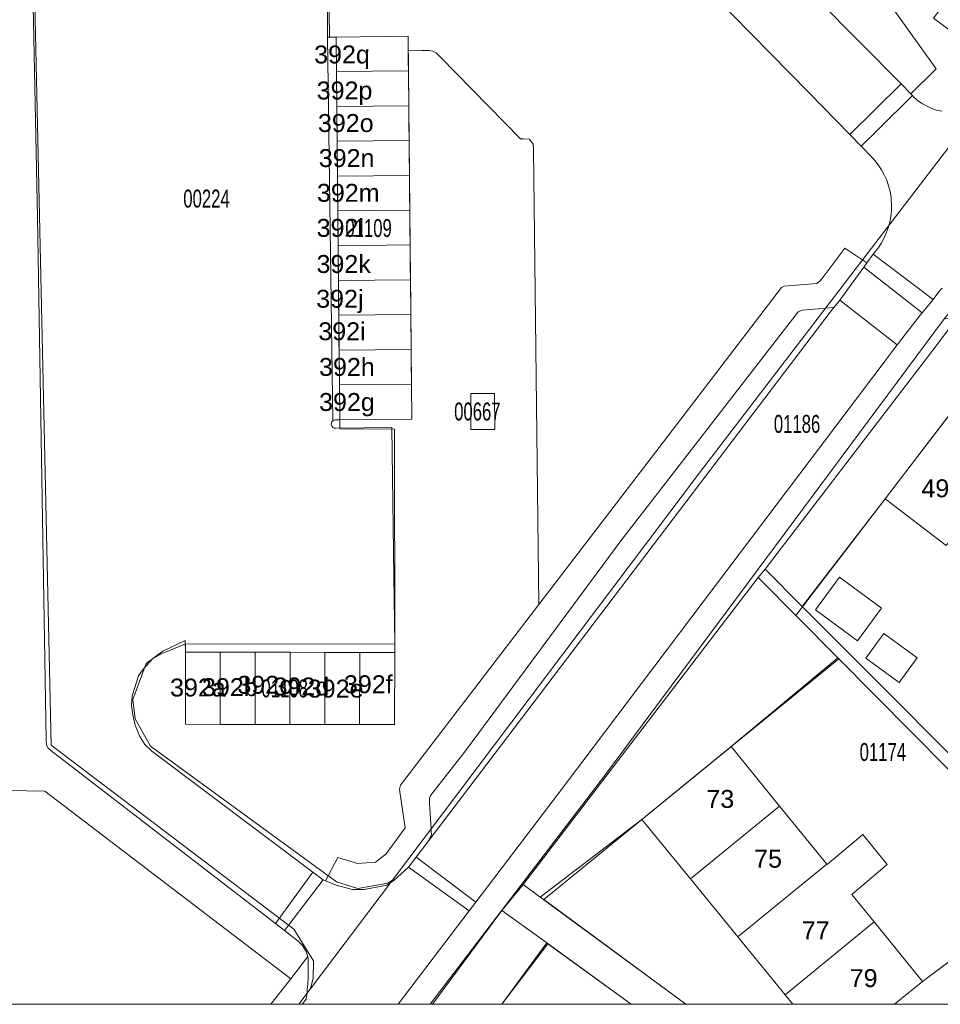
# Model space of a CAD drawing. Header units: metres. Extents: x 172328 to 173045, y 561852 to 562403.
# Tile 9 of 18: x 172824 to 172901, y 561852 to 561934. Entities that reach past the tile are written whole.
import ezdxf
from ezdxf.enums import TextEntityAlignment as Align

# ---------------------------------------------------------------- set-up
doc = ezdxf.new("R2010")
doc.units = ezdxf.units.M
doc.header["$MEASUREMENT"] = 0
for name, color, linetype, lineweight in [('BGT_BTD_groenvoorziening', 7, 'Continuous', 0), ('BGT_NAR_huisnummers', 7, 'Continuous', 0), ('BGT_OTD_erf', 7, 'Continuous', 0), ('BGT_PND_pand', 7, 'Continuous', 0), ('BGT_WGD_parkeervlak', 7, 'Continuous', 0), ('BGT_WGD_rijbaan', 7, 'Continuous', 0), ('BGT_WGD_verkeersdrempel', 7, 'Continuous', 0), ('BGT_WGD_voetpad', 7, 'Continuous', 0), ('Lki_G01_perceelgrens', 7, 'Continuous', 0), ('Lki_Z01_perceelnummer', 7, 'Continuous', 0)]:
    doc.layers.add(name, color=color, linetype=linetype, lineweight=lineweight)
doc.styles.add('Style-arial', font='arial.shx')

msp = doc.modelspace()

# ---------------------------------------------------------------- linework, layer by layer
at = {"layer": 'BGT_BTD_groenvoorziening', "color": 7, "linetype": 'Continuous', "lineweight": 0, "flags": 128}
for points in [[(172900.736, 561934.364), (172904.081, 561931.868), (172907.053, 561929.65), (172907.329, 561930.012), (172907.42, 561930.157), (172907.481, 561930.318), (172907.482, 561930.323), (172907.51, 561930.493), (172907.504, 561930.664), (172907.491, 561930.733), (172907.444, 561931.068), (172907.107, 561933.454), (172907.094, 561933.602), (172907.109, 561933.75), (172907.135, 561933.845), (172907.197, 561933.98), (172907.283, 561934.1), (172921.249, 561952.421), (172916.903, 561955.71), (172900.736, 561934.364)], [(172890.883, 561936.106), (172891.013, 561935.948), (172891.016, 561935.945), (172898.012, 561928.849), (172898.835, 561928.014), (172900.963, 561930.103), (172892.407, 561942.065), (172890.171, 561940.44), (172890.431, 561940.176), (172890.525, 561940.078), (172890.598, 561939.965), (172890.635, 561939.879), (172890.667, 561939.748), (172890.673, 561939.613), (172890.667, 561939.558), (172890.703, 561936.997), (172890.708, 561936.644), (172890.736, 561936.441), (172890.787, 561936.286), (172890.883, 561936.106)], [(172867.707, 561885.28), (172867.24, 561923.4), (172867.22, 561923.8), (172866.92, 561924.23), (172866.42, 561924.24), (172866.15, 561924.24), (172859.45, 561931.11), (172859.1, 561931.44), (172858.8, 561931.59), (172858.52, 561931.65), (172857.92, 561931.65), (172856.762, 561931.667), (172856.771, 561930.752), (172856.779, 561929.935), (172856.782, 561929.644), (172856.808, 561927.021), (172856.81, 561926.827), (172856.813, 561926.439), (172856.822, 561925.536), (172856.837, 561924.108), (172856.845, 561923.234), (172856.865, 561921.194), (172856.876, 561920.029), (172856.884, 561919.235), (172856.89, 561918.64), (172856.894, 561918.28), (172856.901, 561917.595), (172856.908, 561916.824), (172856.923, 561915.367), (172856.94, 561913.619), (172856.952, 561912.453), (172856.971, 561910.414), (172856.977, 561909.795), (172856.98, 561909.54), (172857.003, 561907.209), (172857.009, 561906.626), (172857.021, 561905.394), (172857.034, 561904.004), (172857.037, 561903.713), (172857.066, 561900.799), (172851.03, 561900.74), (172850.674, 561900.733), (172850.56, 561900.713), (172850.459, 561900.657), (172850.381, 561900.571), (172850.326, 561900.379), (172850.389, 561900.182), (172850.463, 561900.104), (172850.565, 561900.049), (172850.707, 561900.032), (172855.39, 561900.08), (172855.56, 561887.66), (172855.631, 561881.96), (172855.64, 561881.26), (172855.61, 561875.22), (172852.693, 561875.225), (172849.777, 561875.23), (172846.86, 561875.234), (172843.943, 561875.239), (172841.027, 561875.244), (172838.11, 561875.249), (172838.12, 561881.289), (172838.12, 561881.989), (172836.74, 561881.41), (172836.06, 561881.16), (172835.38, 561880.75), (172834.62, 561879.88), (172834.19, 561879.31), (172833.88, 561878.34), (172833.67, 561877.64), (172833.61, 561876.81), (172833.71, 561876.04), (172833.9, 561875.18), (172834.29, 561874.23), (172834.71, 561873.55), (172835.3, 561872.99), (172848.778, 561862.882), (172849.646, 561862.231), (172849.838, 561862.15), (172850.883, 561864.111), (172852.507, 561863.59), (172854.023, 561863.705), (172854.905, 561864.398), (172856.52, 561866.59), (172856.05, 561869.6), (172856.02, 561869.83), (172856.13, 561870.15), (172867.707, 561885.28)], [(172896.69, 561894.12), (172902.57, 561901.81), (172907.24, 561908.032), (172906.67, 561908.6), (172902.215, 561908.6), (172901.472, 561907.628), (172899.771, 561905.403), (172886.631, 561888.222), (172889.743, 561885.104), (172896.69, 561894.12)], [(172883.785, 561873.377), (172892.726, 561880.806), (172886.059, 561887.527), (172866.38, 561861.85), (172867.816, 561860.791), (172876.33, 561867.29), (172883.785, 561873.377)], [(172823.141, 561851.811), (172845.272, 561851.811), (172846.93, 561853.95), (172826.36, 561869.64), (172823.333, 561869.699), (172823.059, 561851.863), (172823.141, 561851.811)], [(172858.784, 561851.811), (172864.603, 561851.811), (172868.356, 561856.944), (172864.6, 561859.67), (172858.784, 561851.811)], [(172897.469, 561851.811), (172911.675, 561851.811), (172907.714, 561853.495), (172902.49, 561855.716), (172899.823, 561853.733), (172897.469, 561851.811)]]:
    msp.add_lwpolyline(points, close=True, dxfattribs=at)
msp.add_lwpolyline([(172850.02, 561941.21), (172850.02, 561932.754), (172850.72, 561932.76), (172856.75, 561932.849), (172856.762, 561931.667), (172857.92, 561931.65), (172858.52, 561931.65), (172858.8, 561931.59), (172859.1, 561931.44), (172859.45, 561931.11), (172866.15, 561924.24), (172866.42, 561924.24), (172866.92, 561924.23), (172867.22, 561923.8), (172867.24, 561923.4), (172867.707, 561885.28), (172878.126, 561898.896), (172888, 561911.8), (172888.23, 561911.93), (172890.96, 561912.15), (172891.23, 561912.35), (172891.39, 561912.54), (172893.31, 561915.088), (172895.149, 561913.863), (172895.694, 561914.613), (172895.762, 561914.706), (172896.067, 561915.086), (172896.34, 561915.489), (172896.579, 561915.914), (172896.782, 561916.357), (172896.948, 561916.815), (172897.076, 561917.285), (172897.165, 561917.764), (172897.214, 561918.248), (172897.224, 561918.735), (172897.194, 561919.222), (172897.175, 561919.377), (172897.093, 561919.857), (172896.971, 561920.329), (172896.811, 561920.789), (172896.613, 561921.234), (172896.38, 561921.662), (172896.112, 561922.069), (172895.812, 561922.453), (172895.595, 561922.695), (172894.685, 561923.63), (172893.724, 561924.617), (172893.724, 561924.617), (172890.337, 561928.099), (172874.213, 561944.517)], dxfattribs=at)
at = {"layer": 'BGT_OTD_erf', "color": 7, "linetype": 'Continuous', "lineweight": 0, "flags": 128}
for points in [[(172879.994, 561851.811), (172888.957, 561851.811), (172888.301, 561852.615), (172884.344, 561857.467), (172880.386, 561862.318), (172876.33, 561867.29), (172867.816, 561860.791), (172879.994, 561851.811)], [(172864.603, 561851.811), (172875.428, 561851.811), (172868.356, 561856.944), (172864.603, 561851.811)]]:
    msp.add_lwpolyline(points, close=True, dxfattribs=at)
at = {"layer": 'BGT_PND_pand', "color": 12, "linetype": 'Continuous', "lineweight": 0, "flags": 128}
for points in [[(172856.762, 561931.667), (172856.75, 561932.849), (172850.72, 561932.76), (172850.748, 561929.876), (172856.779, 561929.935), (172856.771, 561930.752), (172856.762, 561931.667)], [(172856.779, 561929.935), (172850.748, 561929.876), (172850.751, 561929.585), (172850.776, 561926.962), (172856.808, 561927.021), (172856.782, 561929.644), (172856.779, 561929.935)], [(172856.808, 561927.021), (172850.776, 561926.962), (172850.782, 561926.38), (172850.804, 561924.049), (172856.837, 561924.108), (172856.822, 561925.536), (172856.813, 561926.439), (172856.81, 561926.827), (172856.808, 561927.021)], [(172856.837, 561924.108), (172850.804, 561924.049), (172850.813, 561923.175), (172850.832, 561921.135), (172856.865, 561921.194), (172856.845, 561923.234), (172856.837, 561924.108)], [(172856.865, 561921.194), (172850.832, 561921.135), (172850.844, 561919.97), (172850.86, 561918.221), (172856.894, 561918.28), (172856.89, 561918.64), (172856.884, 561919.235), (172856.876, 561920.029), (172856.865, 561921.194)], [(172856.894, 561918.28), (172850.86, 561918.221), (172850.875, 561916.765), (172850.888, 561915.308), (172856.923, 561915.367), (172856.908, 561916.824), (172856.901, 561917.595), (172856.894, 561918.28)], [(172850.917, 561912.394), (172856.952, 561912.453), (172856.94, 561913.619), (172856.923, 561915.367), (172850.888, 561915.308), (172850.906, 561913.56), (172850.917, 561912.394)], [(172850.945, 561909.481), (172856.98, 561909.54), (172856.977, 561909.795), (172856.971, 561910.414), (172856.952, 561912.453), (172850.917, 561912.394), (172850.937, 561910.354), (172850.945, 561909.481)], [(172850.973, 561906.567), (172857.009, 561906.626), (172857.003, 561907.209), (172856.98, 561909.54), (172850.945, 561909.481), (172850.968, 561907.15), (172850.973, 561906.567)], [(172851.002, 561903.654), (172857.037, 561903.713), (172857.034, 561904.004), (172857.021, 561905.394), (172857.009, 561906.626), (172850.973, 561906.567), (172850.999, 561903.944), (172851.002, 561903.654)], [(172851.03, 561900.74), (172857.066, 561900.799), (172857.037, 561903.713), (172851.002, 561903.654), (172851.03, 561900.74)], [(172901.786, 561890.22), (172907.678, 561897.883), (172902.57, 561901.81), (172896.69, 561894.12), (172901.786, 561890.22)], [(172894.372, 561882.243), (172896.377, 561884.969), (172892.866, 561887.552), (172890.861, 561884.826), (172894.372, 561882.243)], [(172897.854, 561878.741), (172899.37, 561880.804), (172896.583, 561882.853), (172895.066, 561880.79), (172897.854, 561878.741)], [(172838.12, 561881.289), (172838.11, 561875.249), (172841.027, 561875.244), (172841.037, 561881.284), (172838.12, 561881.289)], [(172841.037, 561881.284), (172841.027, 561875.244), (172843.943, 561875.239), (172843.953, 561881.279), (172841.037, 561881.284)], [(172843.953, 561881.279), (172843.943, 561875.239), (172846.86, 561875.234), (172846.87, 561881.274), (172843.953, 561881.279)], [(172849.777, 561875.23), (172849.787, 561881.269), (172846.87, 561881.274), (172846.86, 561875.234), (172849.777, 561875.23)], [(172852.693, 561875.225), (172852.703, 561881.265), (172849.787, 561881.269), (172849.777, 561875.23), (172852.693, 561875.225)], [(172855.64, 561881.26), (172852.703, 561881.265), (172852.693, 561875.225), (172855.61, 561875.22), (172855.64, 561881.26)], [(172880.386, 561862.318), (172887.846, 561868.403), (172883.785, 561873.377), (172876.33, 561867.29), (172880.386, 561862.318)], [(172884.344, 561857.467), (172891.805, 561863.554), (172887.846, 561868.403), (172880.386, 561862.318), (172884.344, 561857.467)], [(172888.301, 561852.615), (172895.765, 561858.704), (172893.888, 561861.003), (172896.841, 561863.5), (172894.811, 561866.021), (172891.835, 561863.516), (172891.805, 561863.554), (172884.344, 561857.467), (172888.301, 561852.615)], [(172888.957, 561851.811), (172897.469, 561851.811), (172899.823, 561853.733), (172895.765, 561858.704), (172888.301, 561852.615), (172888.957, 561851.811)]]:
    msp.add_lwpolyline(points, close=True, dxfattribs=at)
at = {"layer": 'BGT_WGD_parkeervlak', "color": 7, "linetype": 'Continuous', "lineweight": 0, "flags": 128}
msp.add_lwpolyline([(172892.41, 561910.16), (172892.06, 561910.11), (172889.76, 561909.91), (172889.4, 561909.76), (172874.55, 561890.61), (172861.56, 561873.04), (172858.67, 561869.32), (172858.54, 561869.07), (172858.54, 561868.7), (172858.56, 561868.2), (172858.69, 561866.5), (172858.69, 561866.25), (172858.71, 561866.02), (172858.5, 561865.52), (172892.177, 561909.854), (172892.41, 561910.16)], close=True, dxfattribs=at)
at = {"layer": 'BGT_WGD_rijbaan', "color": 7, "linetype": 'Continuous', "lineweight": 0, "flags": 128}
for points in [[(172824.94, 561955.83), (172825.74, 561917.71), (172826.46, 561873.94), (172826.48, 561873.51), (172826.62, 561873.26), (172826.85, 561873.06), (172845.649, 561858.568), (172848.778, 561862.882), (172835.3, 561872.99), (172834.71, 561873.55), (172834.29, 561874.23), (172833.9, 561875.18), (172833.71, 561876.04), (172833.61, 561876.81), (172833.67, 561877.64), (172833.88, 561878.34), (172834.19, 561879.31), (172834.62, 561879.88), (172835.38, 561880.75), (172836.06, 561881.16), (172836.74, 561881.41), (172838.12, 561881.989), (172855.631, 561881.96), (172855.56, 561887.66), (172855.39, 561900.08), (172850.707, 561900.032), (172850.565, 561900.049), (172850.463, 561900.104), (172850.389, 561900.182), (172850.326, 561900.379), (172850.381, 561900.571), (172850.459, 561900.657), (172850.459, 561900.657), (172850.02, 561932.754), (172850.02, 561941.21)], [(172874.213, 561944.517), (172890.337, 561928.099), (172893.724, 561924.617), (172898.012, 561928.849), (172891.016, 561935.945)], [(172901.414, 561926.56), (172900.993, 561926.662), (172900.583, 561926.802), (172900.188, 561926.98), (172899.812, 561927.194), (172899.456, 561927.441), (172899.125, 561927.72), (172898.979, 561927.868), (172896.159, 561925.085), (172894.685, 561923.63), (172895.595, 561922.695), (172895.812, 561922.453), (172896.112, 561922.069), (172896.38, 561921.662), (172896.613, 561921.234), (172896.811, 561920.789), (172896.971, 561920.329), (172897.093, 561919.857), (172897.175, 561919.377), (172897.194, 561919.222), (172897.224, 561918.735), (172897.214, 561918.248), (172897.165, 561917.764), (172897.076, 561917.285), (172896.948, 561916.815), (172896.782, 561916.357), (172896.579, 561915.914), (172896.34, 561915.489), (172896.067, 561915.086), (172895.762, 561914.706), (172895.694, 561914.613), (172900.693, 561910.818), (172901.27, 561911.546), (172901.456, 561911.756)]]:
    msp.add_lwpolyline(points, dxfattribs=at)
for points in [[(172850.02, 561932.754), (172850.459, 561900.657), (172850.56, 561900.713), (172850.674, 561900.733), (172851.03, 561900.74), (172851.002, 561903.654), (172850.999, 561903.944), (172850.973, 561906.567), (172850.968, 561907.15), (172850.945, 561909.481), (172850.937, 561910.354), (172850.917, 561912.394), (172850.906, 561913.56), (172850.888, 561915.308), (172850.875, 561916.765), (172850.86, 561918.221), (172850.844, 561919.97), (172850.832, 561921.135), (172850.813, 561923.175), (172850.804, 561924.049), (172850.782, 561926.38), (172850.776, 561926.962), (172850.751, 561929.585), (172850.748, 561929.876), (172850.72, 561932.76), (172850.02, 561932.754)], [(172897.692, 561907.001), (172899.615, 561909.494), (172899.78, 561909.689), (172894.896, 561913.514), (172892.883, 561910.746), (172897.692, 561907.001)], [(172862.41, 561860.352), (172869.22, 561869.31), (172896.677, 561905.685), (172897.692, 561907.001), (172892.883, 561910.746), (172892.799, 561910.63), (172892.41, 561910.16), (172892.177, 561909.854), (172858.5, 561865.52), (172857.429, 561864.137), (172862.41, 561860.352)], [(172838.12, 561881.989), (172838.12, 561881.289), (172841.037, 561881.284), (172843.953, 561881.279), (172846.87, 561881.274), (172849.787, 561881.269), (172852.703, 561881.265), (172855.64, 561881.26), (172855.631, 561881.96), (172838.12, 561881.989)], [(172847.881, 561851.811), (172855.918, 561851.811), (172861.858, 561859.625), (172856.782, 561863.302), (172855.568, 561862.165), (172854.976, 561861.77), (172853.068, 561861.419), (172852.103, 561861.419), (172850.721, 561861.781), (172849.838, 561862.15), (172849.646, 561862.231), (172846.412, 561857.98), (172847.54, 561857.11), (172847.91, 561856.73), (172848.25, 561856.18), (172848.37, 561855.802), (172848.38, 561855.592), (172848.388, 561855.381), (172848.394, 561855.171), (172848.397, 561854.961), (172848.398, 561854.75), (172848.396, 561854.54), (172848.392, 561854.33), (172848.386, 561854.119), (172848.377, 561853.909), (172848.366, 561853.699), (172848.352, 561853.489), (172848.336, 561853.279), (172848.317, 561853.069), (172848.297, 561852.86), (172848.273, 561852.651), (172848.248, 561852.442), (172848.223, 561852.255), (172847.91, 561851.85), (172847.881, 561851.811)], [(172875.428, 561851.811), (172879.994, 561851.811), (172867.816, 561860.791), (172866.38, 561861.85), (172864.6, 561859.67), (172868.356, 561856.944), (172875.428, 561851.811)]]:
    msp.add_lwpolyline(points, close=True, dxfattribs=at)
at = {"layer": 'BGT_WGD_verkeersdrempel', "color": 7, "linetype": 'Continuous', "lineweight": 0, "flags": 128}
for points in [[(172893.724, 561924.617), (172894.685, 561923.63), (172896.159, 561925.085), (172898.979, 561927.868), (172898.835, 561928.014), (172898.012, 561928.849), (172893.724, 561924.617)], [(172900.693, 561910.818), (172895.694, 561914.613), (172895.149, 561913.863), (172894.896, 561913.514), (172899.78, 561909.689), (172900.056, 561910.015), (172900.693, 561910.818)], [(172861.858, 561859.625), (172862.41, 561860.352), (172857.429, 561864.137), (172856.782, 561863.302), (172861.858, 561859.625)], [(172846.412, 561857.98), (172849.646, 561862.231), (172848.778, 561862.882), (172845.649, 561858.568), (172846.412, 561857.98)]]:
    msp.add_lwpolyline(points, close=True, dxfattribs=at)
at = {"layer": 'BGT_WGD_voetpad', "color": 7, "linetype": 'Continuous', "lineweight": 0, "flags": 128}
for points in [[(172823.333, 561869.699), (172826.36, 561869.64), (172846.93, 561853.95), (172848.37, 561855.802), (172848.25, 561856.18), (172847.91, 561856.73), (172847.54, 561857.11), (172846.412, 561857.98), (172845.649, 561858.568), (172826.85, 561873.06), (172826.62, 561873.26), (172826.48, 561873.51), (172826.46, 561873.94), (172825.74, 561917.71), (172824.94, 561955.83), (172824.94, 561956.03), (172825.011, 561956.439), (172824.98, 561956.78), (172824.98, 561957.11), (172824.72, 561962.74), (172823.279, 561964.178)], [(172892.407, 561942.065), (172900.963, 561930.103), (172898.835, 561928.014), (172898.979, 561927.868), (172899.125, 561927.72), (172899.456, 561927.441), (172899.812, 561927.194), (172900.188, 561926.98), (172900.583, 561926.802), (172900.993, 561926.662), (172901.414, 561926.56)], [(172904.081, 561931.868), (172900.736, 561934.364)], [(172901.456, 561911.756), (172901.27, 561911.546), (172900.693, 561910.818), (172900.056, 561910.015), (172899.78, 561909.689), (172899.615, 561909.494), (172897.692, 561907.001), (172896.677, 561905.685), (172869.22, 561869.31), (172862.41, 561860.352), (172861.858, 561859.625), (172855.918, 561851.811), (172855.918, 561851.811), (172858.784, 561851.811), (172864.6, 561859.67), (172866.38, 561861.85), (172886.059, 561887.527), (172886.631, 561888.222), (172899.771, 561905.403), (172901.472, 561907.628)]]:
    msp.add_lwpolyline(points, dxfattribs=at)
for points in [[(172892.41, 561910.16), (172892.799, 561910.63), (172892.883, 561910.746), (172894.896, 561913.514), (172895.149, 561913.863), (172893.31, 561915.088), (172891.39, 561912.54), (172891.23, 561912.35), (172890.96, 561912.15), (172888.23, 561911.93), (172888, 561911.8), (172878.126, 561898.896), (172867.707, 561885.28), (172856.13, 561870.15), (172856.02, 561869.83), (172856.05, 561869.6), (172856.52, 561866.59), (172854.905, 561864.398), (172854.023, 561863.705), (172852.507, 561863.59), (172850.883, 561864.111), (172849.838, 561862.15), (172850.721, 561861.781), (172852.103, 561861.419), (172853.068, 561861.419), (172854.976, 561861.77), (172855.568, 561862.165), (172856.782, 561863.302), (172857.429, 561864.137), (172858.5, 561865.52), (172858.71, 561866.02), (172858.69, 561866.25), (172858.69, 561866.5), (172858.56, 561868.2), (172858.54, 561868.7), (172858.54, 561869.07), (172858.67, 561869.32), (172861.56, 561873.04), (172874.55, 561890.61), (172889.4, 561909.76), (172889.76, 561909.91), (172892.06, 561910.11), (172892.41, 561910.16)], [(172886.059, 561887.527), (172892.726, 561880.806), (172892.731, 561880.801), (172908.108, 561865.298), (172908.81, 561865.995), (172889.763, 561885.083), (172889.743, 561885.104), (172886.631, 561888.222), (172886.059, 561887.527)], [(172845.272, 561851.811), (172847.881, 561851.811), (172847.91, 561851.85), (172848.223, 561852.255), (172848.248, 561852.442), (172848.273, 561852.651), (172848.297, 561852.86), (172848.317, 561853.069), (172848.336, 561853.279), (172848.352, 561853.489), (172848.366, 561853.699), (172848.377, 561853.909), (172848.386, 561854.119), (172848.392, 561854.33), (172848.396, 561854.54), (172848.398, 561854.75), (172848.397, 561854.961), (172848.394, 561855.171), (172848.388, 561855.381), (172848.38, 561855.592), (172848.37, 561855.802), (172846.93, 561853.95), (172845.272, 561851.811)]]:
    msp.add_lwpolyline(points, close=True, dxfattribs=at)
at = {"layer": 'Lki_G01_perceelgrens', "color": 226, "linetype": 'Continuous', "lineweight": 0, "flags": 128}
for points in [[(172847.612, 561851.811), (172858.593, 561851.811), (172873.271, 561871.04), (172901.637, 561909.224), (172913.26, 561923.49), (172917.62, 561929.225), (172926.966, 561941.464), (172945.495, 561965.73), (172952.855, 561975.369), (172975.74, 562005.34), (172975.854, 562005.492), (172986.552, 562019.775), (172989.962, 562017.928), (173005.278, 562046.155), (173005.931, 562045.65), (173008.907, 562049.622), (173008.446, 562049.967), (173002.656, 562055.126), (172927.012, 561956.241), (172920.513, 561947.745), (172881.154, 561896.293), (172855.439, 561862.191), (172848.57, 561853.082), (172847.612, 561851.811)], [(172851.03, 561900.74), (172857.066, 561900.799), (172856.75, 561932.849), (172850.72, 561932.76), (172851.03, 561900.74)], [(172875.429, 561851.811), (172879.994, 561851.811), (172868.108, 561860.576), (172892.796, 561880.734), (172889.215, 561884.344), (172907.526, 561908.292), (172906.82, 561909), (172901.637, 561909.224), (172873.271, 561871.04), (172858.593, 561851.811), (172864.602, 561851.811), (172868.445, 561856.88), (172875.429, 561851.811)], [(172879.994, 561851.811), (172897.469, 561851.811), (172899.823, 561853.733), (172908.273, 561860.016), (172910.988, 561862.155), (172908.145, 561864.969), (172909.599, 561866.345), (172908.518, 561867.414), (172917.04, 561878.547), (172925.195, 561889.201), (172925.803, 561889.995), (172925.659, 561890.138), (172907.526, 561908.292), (172889.215, 561884.344), (172892.796, 561880.734), (172868.108, 561860.576), (172879.994, 561851.811)], [(172861.998, 561902.93), (172862.009, 561899.923), (172864.012, 561899.932), (172863.997, 561902.93), (172861.998, 561902.93)], [(172855.64, 561881.26), (172838.12, 561881.289), (172838.11, 561875.249), (172855.61, 561875.22), (172855.64, 561881.26)], [(172916.484, 561851.811), (172915.627, 561852.667), (172911.76, 561856.532), (172908.273, 561860.016), (172899.823, 561853.733), (172897.469, 561851.811), (172916.484, 561851.811)], [(172864.602, 561851.811), (172875.429, 561851.811), (172868.445, 561856.88), (172864.602, 561851.811)]]:
    msp.add_lwpolyline(points, close=True, dxfattribs=at)
msp.add_lwpolyline([(172825.047, 561957.106), (172826.89, 561873.501), (172847.18, 561858.094), (172848.834, 561855.437), (172848.803, 561853.972), (172848.57, 561853.082), (172855.439, 561862.191), (172855.046, 561861.964), (172852.54, 561861.515), (172850.769, 561862.066), (172835.195, 561873.406), (172833.91, 561875.695), (172833.707, 561877.337), (172834.818, 561880.329), (172836.229, 561881.383), (172838.094, 561882.273), (172838.12, 561881.289), (172855.64, 561881.26), (172855.64, 561881.26), (172855.627, 561899.953), (172851.027, 561899.969), (172851.03, 561900.74), (172850.72, 561932.76), (172850.165, 561932.753), (172849.85, 561957.292)], dxfattribs=at)

# ---------------------------------------------------------------- texts
at = {"layer": 'BGT_NAR_huisnummers', "color": 7, "linetype": 'Continuous', "lineweight": 0, "style": 'Style-arial'}
for s, rotation, p in [('392q', 360, (172851.221, 561931.314)), ('392p', 0, (172851.435, 561928.3)), ('392o', 360, (172851.537, 561925.576)), ('392n', 0, (172851.607, 561922.644)), ('392m', 0, (172851.746, 561919.734)), ('392l', 0, (172851.081, 561916.801)), ('392k', 360, (172851.36, 561913.776)), ('392j', 0, (172851.043, 561910.866)), ('392i', 0, (172851.22, 561908.145)), ('392g', 0, (172851.634, 561902.226)), ('49', 360, (172900.883, 561895)), ('392a', 0, (172839.162, 561878.327)), ('392b', 0, (172841.834, 561878.358)), ('392c', 360, (172844.737, 561878.556)), ('392d', 0, (172847.822, 561878.418)), ('392e', 360, (172850.691, 561878.235)), ('392f', 0, (172853.423, 561878.601)), ('73', 360, (172882.883, 561869)), ('75', 0, (172886.883, 561864)), ('77', 360, (172890.868, 561858)), ('79', 360, (172894.883, 561854))]:
    msp.add_text(s, height=1.5, rotation=rotation, dxfattribs=at).set_placement(p, align=Align.MIDDLE_CENTER)
msp.add_text('392h', height=1.5, dxfattribs=at).set_placement((172851.63, 561905.161), align=Align.MIDDLE_CENTER)
at = {"layer": 'Lki_Z01_perceelnummer', "color": 226, "linetype": 'Continuous', "lineweight": 0, "style": 'Style-arial', "width": 0.666667}
for s, rotation, p in [('00224', 360, (172839.88, 561919.253)), ('00667', 0, (172862.551, 561901.429)), ('01186', 0, (172889.309, 561900.394)), ('01108', 360, (172846.425, 561878.255)), ('01174', 0, (172896.492, 561872.93))]:
    msp.add_text(s, height=1.5, rotation=rotation, dxfattribs=at).set_placement(p, align=Align.MIDDLE_CENTER)
msp.add_text('01109', height=1.5, dxfattribs=at).set_placement((172853.448, 561916.787), align=Align.MIDDLE_CENTER)

doc.saveas('drawing.dxf')
